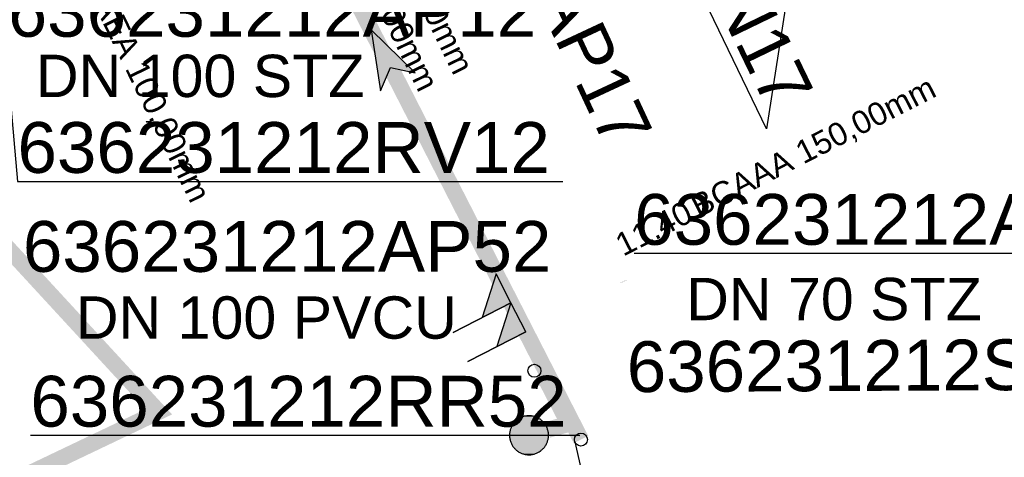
# Model space of a CAD drawing. Extents: x 356718 to 357658, y 5762241 to 5762615.
# Tile 77 of 157: x 357121.68 to 357136.83, y 5762376.84 to 5762383.57. Entities that reach past the tile are written whole.
import ezdxf
from ezdxf.enums import TextEntityAlignment as Align

# ---------------------------------------------------------------- set-up
doc = ezdxf.new("R2010")
doc.units = 0
doc.header["$MEASUREMENT"] = 0
doc.linetypes.add('AUSGEZOGEN', pattern=[0])
doc.linetypes.add('GESTRICHELT2', pattern=[4, 2, -2])
doc.layers.get('0').update_dxf_attribs({"linetype": 'AUSGEZOGEN'})
for name, color, linetype, true_color in [('111_00131_Symbol', 7, 'AUSGEZOGEN', 0x000000), ('114_00133_Schachtnummer', 7, 'AUSGEZOGEN', 0x000000), ('121_10397_Haltungen_Regenwasser', 5, 'GESTRICHELT2', 0x0000ff), ('123_00137_Fliessrichtungspfeil', 7, 'AUSGEZOGEN', 0x000000), ('124_10626_Standard__Laenge____1', 7, 'AUSGEZOGEN', 0x000000), ('141_10677_Stutzen__alle__aus_DW', 7, 'AUSGEZOGEN', 0x000000), ('141_10868_Stutzen__141_', 7, 'AUSGEZOGEN', 0x000000)]:
    doc.layers.add(name, color=color, linetype=linetype, true_color=true_color)
doc.styles.add('ARIAL', font='arial.ttf', dxfattribs={"height": 1.5})
doc.styles.get("Standard").update_dxf_attribs({"font": 'arial.ttf', "height": 1})

# ---------------------------------------------------------------- blocks, each defined once
blk = doc.blocks.new('F00')
at = {"color": 0}
blk.add_circle((0, 0), 0.1, dxfattribs=at)
blk = doc.blocks.new('RR')
at = {"color": 0, "linetype": 'AUSGEZOGEN'}
blk.add_lwpolyline([(0.3, 0), (0.3, 0.013), (0.299, 0.025), (0.298, 0.038), (0.296, 0.05), (0.293, 0.063), (0.29, 0.075), (0.287, 0.087), (0.283, 0.099), (0.279, 0.111), (0.274, 0.123), (0.268, 0.134), (0.262, 0.145), (0.256, 0.156), (0.249, 0.167), (0.242, 0.177), (0.234, 0.187), (0.226, 0.197), (0.218, 0.206), (0.209, 0.215), (0.199, 0.224), (0.19, 0.232), (0.18, 0.24), (0.17, 0.247), (0.159, 0.254), (0.148, 0.261), (0.137, 0.267), (0.126, 0.272), (0.114, 0.277), (0.102, 0.282), (0.09, 0.286), (0.078, 0.29), (0.066, 0.293), (0.053, 0.295), (0.041, 0.297), (0.028, 0.299), (0.016, 0.3), (0.003, 0.3), (-0.009, 0.3), (-0.022, 0.299), (-0.035, 0.298), (-0.047, 0.296), (-0.06, 0.294), (-0.072, 0.291), (-0.084, 0.288), (-0.096, 0.284), (-0.108, 0.28), (-0.12, 0.275), (-0.131, 0.27), (-0.143, 0.264), (-0.154, 0.258), (-0.164, 0.251), (-0.175, 0.244), (-0.185, 0.236), (-0.195, 0.228), (-0.204, 0.22), (-0.213, 0.211), (-0.222, 0.202), (-0.23, 0.192), (-0.238, 0.182), (-0.246, 0.172), (-0.253, 0.162), (-0.259, 0.151), (-0.265, 0.14), (-0.271, 0.129), (-0.276, 0.117), (-0.281, 0.105), (-0.285, 0.093), (-0.289, 0.081), (-0.292, 0.069), (-0.295, 0.057), (-0.297, 0.044), (-0.298, 0.032), (-0.299, 0.019), (-0.3, 0.006), (-0.3, -0.006), (-0.299, -0.019), (-0.298, -0.032), (-0.297, -0.044), (-0.295, -0.057), (-0.292, -0.069), (-0.289, -0.081), (-0.285, -0.093), (-0.281, -0.105), (-0.276, -0.117), (-0.271, -0.129), (-0.265, -0.14), (-0.259, -0.151), (-0.253, -0.162), (-0.246, -0.172), (-0.238, -0.182), (-0.23, -0.192), (-0.222, -0.202), (-0.213, -0.211), (-0.204, -0.22), (-0.195, -0.228), (-0.185, -0.236), (-0.175, -0.244), (-0.164, -0.251), (-0.154, -0.258), (-0.143, -0.264), (-0.131, -0.27), (-0.12, -0.275), (-0.108, -0.28), (-0.096, -0.284), (-0.084, -0.288), (-0.072, -0.291), (-0.06, -0.294), (-0.047, -0.296), (-0.035, -0.298), (-0.022, -0.299), (-0.009, -0.3), (0.003, -0.3), (0.016, -0.3), (0.028, -0.299), (0.041, -0.297), (0.053, -0.295), (0.066, -0.293), (0.078, -0.29), (0.09, -0.286), (0.102, -0.282), (0.114, -0.277), (0.126, -0.272), (0.137, -0.267), (0.148, -0.261), (0.159, -0.254), (0.17, -0.247), (0.18, -0.24), (0.19, -0.232), (0.199, -0.224), (0.209, -0.215), (0.218, -0.206), (0.226, -0.197), (0.234, -0.187), (0.242, -0.177), (0.249, -0.167), (0.256, -0.156), (0.262, -0.145), (0.268, -0.134), (0.274, -0.123), (0.279, -0.111), (0.283, -0.099), (0.287, -0.087), (0.29, -0.075), (0.293, -0.063), (0.296, -0.05), (0.298, -0.038), (0.299, -0.025), (0.3, -0.013), (0.3, 0), (0.3, 0)], close=True, dxfattribs=at)
blk.add_lwpolyline([(0.3, 0), (0.3, 0.013), (0.299, 0.025), (0.298, 0.038), (0.296, 0.05), (0.293, 0.063), (0.29, 0.075), (0.287, 0.087), (0.283, 0.099), (0.279, 0.111), (0.274, 0.123), (0.268, 0.134), (0.262, 0.145), (0.256, 0.156), (0.249, 0.167), (0.242, 0.177), (0.234, 0.187), (0.226, 0.197), (0.218, 0.206), (0.209, 0.215), (0.199, 0.224), (0.19, 0.232), (0.18, 0.24), (0.17, 0.247), (0.159, 0.254), (0.148, 0.261), (0.137, 0.267), (0.126, 0.272), (0.114, 0.277), (0.102, 0.282), (0.09, 0.286), (0.078, 0.29), (0.066, 0.293), (0.053, 0.295), (0.041, 0.297), (0.028, 0.299), (0.016, 0.3), (0.003, 0.3), (-0.009, 0.3), (-0.022, 0.299), (-0.035, 0.298), (-0.047, 0.296), (-0.06, 0.294), (-0.072, 0.291), (-0.084, 0.288), (-0.096, 0.284), (-0.108, 0.28), (-0.12, 0.275), (-0.131, 0.27), (-0.143, 0.264), (-0.154, 0.258), (-0.164, 0.251), (-0.175, 0.244), (-0.185, 0.236), (-0.195, 0.228), (-0.204, 0.22), (-0.213, 0.211), (-0.222, 0.202), (-0.23, 0.192), (-0.238, 0.182), (-0.246, 0.172), (-0.253, 0.162), (-0.259, 0.151), (-0.265, 0.14), (-0.271, 0.129), (-0.276, 0.117), (-0.281, 0.105), (-0.285, 0.093), (-0.289, 0.081), (-0.292, 0.069), (-0.295, 0.057), (-0.297, 0.044), (-0.298, 0.032), (-0.299, 0.019), (-0.3, 0.006), (-0.3, -0.006), (-0.299, -0.019), (-0.298, -0.032), (-0.297, -0.044), (-0.295, -0.057), (-0.292, -0.069), (-0.289, -0.081), (-0.285, -0.093), (-0.281, -0.105), (-0.276, -0.117), (-0.271, -0.129), (-0.265, -0.14), (-0.259, -0.151), (-0.253, -0.162), (-0.246, -0.172), (-0.238, -0.182), (-0.23, -0.192), (-0.222, -0.202), (-0.213, -0.211), (-0.204, -0.22), (-0.195, -0.228), (-0.185, -0.236), (-0.175, -0.244), (-0.164, -0.251), (-0.154, -0.258), (-0.143, -0.264), (-0.131, -0.27), (-0.12, -0.275), (-0.108, -0.28), (-0.096, -0.284), (-0.084, -0.288), (-0.072, -0.291), (-0.06, -0.294), (-0.047, -0.296), (-0.035, -0.298), (-0.022, -0.299), (-0.009, -0.3), (0.003, -0.3), (0.016, -0.3), (0.028, -0.299), (0.041, -0.297), (0.053, -0.295), (0.066, -0.293), (0.078, -0.29), (0.09, -0.286), (0.102, -0.282), (0.114, -0.277), (0.126, -0.272), (0.137, -0.267), (0.148, -0.261), (0.159, -0.254), (0.17, -0.247), (0.18, -0.24), (0.19, -0.232), (0.199, -0.224), (0.209, -0.215), (0.218, -0.206), (0.226, -0.197), (0.234, -0.187), (0.242, -0.177), (0.249, -0.167), (0.256, -0.156), (0.262, -0.145), (0.268, -0.134), (0.274, -0.123), (0.279, -0.111), (0.283, -0.099), (0.287, -0.087), (0.29, -0.075), (0.293, -0.063), (0.296, -0.05), (0.298, -0.038), (0.299, -0.025), (0.3, -0.013), (0.3, 0), (0.3, 0)], close=True, dxfattribs=at)
at = {"color": 0}
for points in [[(-0.259, 0.151), (0.259, 0.151), (-0.256, 0.156)], [(-0.259, 0.151), (0.259, 0.151), (-0.256, 0.156)], [(-0.256, 0.156), (0.256, 0.156), (-0.253, 0.162)], [(-0.256, 0.156), (0.256, 0.156), (-0.253, 0.162)], [(0.259, 0.151), (-0.256, 0.156), (0.256, 0.156)], [(0.259, 0.151), (-0.256, 0.156), (0.256, 0.156)], [(-0.253, 0.162), (0.253, 0.162), (-0.249, 0.167)], [(-0.253, 0.162), (0.253, 0.162), (-0.249, 0.167)], [(0.256, 0.156), (-0.253, 0.162), (0.253, 0.162)], [(0.256, 0.156), (-0.253, 0.162), (0.253, 0.162)], [(-0.249, 0.167), (0.249, 0.167), (-0.246, 0.172)], [(-0.249, 0.167), (0.249, 0.167), (-0.246, 0.172)], [(0.253, 0.162), (-0.249, 0.167), (0.249, 0.167)], [(0.253, 0.162), (-0.249, 0.167), (0.249, 0.167)], [(-0.246, 0.172), (0.246, 0.172), (-0.242, 0.177)], [(-0.246, 0.172), (0.246, 0.172), (-0.242, 0.177)], [(0.249, 0.167), (-0.246, 0.172), (0.246, 0.172)], [(0.249, 0.167), (-0.246, 0.172), (0.246, 0.172)], [(-0.242, 0.177), (0.242, 0.177), (-0.238, 0.182)], [(-0.242, 0.177), (0.242, 0.177), (-0.238, 0.182)], [(0.246, 0.172), (-0.242, 0.177), (0.242, 0.177)], [(0.246, 0.172), (-0.242, 0.177), (0.242, 0.177)], [(-0.238, 0.182), (0.238, 0.182), (-0.234, 0.187)], [(-0.238, 0.182), (0.238, 0.182), (-0.234, 0.187)], [(0.242, 0.177), (-0.238, 0.182), (0.238, 0.182)], [(0.242, 0.177), (-0.238, 0.182), (0.238, 0.182)], [(-0.234, 0.187), (0.234, 0.187), (-0.23, 0.192)], [(-0.234, 0.187), (0.234, 0.187), (-0.23, 0.192)], [(0.238, 0.182), (-0.234, 0.187), (0.234, 0.187)], [(0.238, 0.182), (-0.234, 0.187), (0.234, 0.187)], [(-0.23, 0.192), (0.23, 0.192), (-0.226, 0.197)], [(-0.23, 0.192), (0.23, 0.192), (-0.226, 0.197)], [(0.234, 0.187), (-0.23, 0.192), (0.23, 0.192)], [(0.234, 0.187), (-0.23, 0.192), (0.23, 0.192)], [(-0.226, 0.197), (0.226, 0.197), (-0.222, 0.202)], [(-0.226, 0.197), (0.226, 0.197), (-0.222, 0.202)], [(0.23, 0.192), (-0.226, 0.197), (0.226, 0.197)], [(0.23, 0.192), (-0.226, 0.197), (0.226, 0.197)], [(-0.222, 0.202), (0.222, 0.202), (-0.218, 0.206)], [(-0.222, 0.202), (0.222, 0.202), (-0.218, 0.206)], [(0.226, 0.197), (-0.222, 0.202), (0.222, 0.202)], [(0.226, 0.197), (-0.222, 0.202), (0.222, 0.202)], [(-0.218, 0.206), (0.218, 0.206), (-0.213, 0.211)], [(-0.218, 0.206), (0.218, 0.206), (-0.213, 0.211)], [(0.222, 0.202), (-0.218, 0.206), (0.218, 0.206)], [(0.222, 0.202), (-0.218, 0.206), (0.218, 0.206)], [(-0.213, 0.211), (0.213, 0.211), (-0.209, 0.215)], [(-0.213, 0.211), (0.213, 0.211), (-0.209, 0.215)], [(0.218, 0.206), (-0.213, 0.211), (0.213, 0.211)], [(0.218, 0.206), (-0.213, 0.211), (0.213, 0.211)], [(-0.209, 0.215), (0.209, 0.215), (-0.204, 0.22)], [(-0.209, 0.215), (0.209, 0.215), (-0.204, 0.22)], [(0.213, 0.211), (-0.209, 0.215), (0.209, 0.215)], [(0.213, 0.211), (-0.209, 0.215), (0.209, 0.215)], [(-0.204, 0.22), (0.204, 0.22), (-0.199, 0.224)], [(-0.204, 0.22), (0.204, 0.22), (-0.199, 0.224)], [(0.209, 0.215), (-0.204, 0.22), (0.204, 0.22)], [(0.209, 0.215), (-0.204, 0.22), (0.204, 0.22)], [(-0.199, 0.224), (0.199, 0.224), (-0.195, 0.228)], [(-0.199, 0.224), (0.199, 0.224), (-0.195, 0.228)], [(0.204, 0.22), (-0.199, 0.224), (0.199, 0.224)], [(0.204, 0.22), (-0.199, 0.224), (0.199, 0.224)], [(-0.195, 0.228), (0.195, 0.228), (-0.19, 0.232)], [(-0.195, 0.228), (0.195, 0.228), (-0.19, 0.232)], [(0.199, 0.224), (-0.195, 0.228), (0.195, 0.228)], [(0.199, 0.224), (-0.195, 0.228), (0.195, 0.228)], [(-0.19, 0.232), (0.19, 0.232), (-0.185, 0.236)], [(-0.19, 0.232), (0.19, 0.232), (-0.185, 0.236)], [(0.195, 0.228), (-0.19, 0.232), (0.19, 0.232)], [(0.195, 0.228), (-0.19, 0.232), (0.19, 0.232)], [(-0.185, 0.236), (0.185, 0.236), (-0.18, 0.24)], [(-0.185, 0.236), (0.185, 0.236), (-0.18, 0.24)], [(0.19, 0.232), (-0.185, 0.236), (0.185, 0.236)], [(0.19, 0.232), (-0.185, 0.236), (0.185, 0.236)], [(-0.18, 0.24), (0.18, 0.24), (-0.175, 0.244)], [(-0.18, 0.24), (0.18, 0.24), (-0.175, 0.244)], [(0.185, 0.236), (-0.18, 0.24), (0.18, 0.24)], [(0.185, 0.236), (-0.18, 0.24), (0.18, 0.24)], [(-0.175, 0.244), (0.175, 0.244), (-0.169, 0.247)], [(-0.175, 0.244), (0.175, 0.244), (-0.169, 0.247)], [(0.18, 0.24), (-0.175, 0.244), (0.175, 0.244)], [(0.18, 0.24), (-0.175, 0.244), (0.175, 0.244)], [(-0.169, 0.247), (0.17, 0.247), (-0.164, 0.251)], [(-0.169, 0.247), (0.17, 0.247), (-0.164, 0.251)], [(0.175, 0.244), (-0.169, 0.247), (0.17, 0.247)], [(0.175, 0.244), (-0.169, 0.247), (0.17, 0.247)], [(-0.164, 0.251), (0.164, 0.251), (-0.159, 0.254)], [(-0.164, 0.251), (0.164, 0.251), (-0.159, 0.254)], [(0.17, 0.247), (-0.164, 0.251), (0.164, 0.251)], [(0.17, 0.247), (-0.164, 0.251), (0.164, 0.251)], [(-0.159, 0.254), (0.159, 0.254), (-0.154, 0.258)], [(-0.159, 0.254), (0.159, 0.254), (-0.154, 0.258)], [(0.164, 0.251), (-0.159, 0.254), (0.159, 0.254)], [(0.164, 0.251), (-0.159, 0.254), (0.159, 0.254)], [(-0.154, 0.258), (0.154, 0.258), (-0.148, 0.261)], [(-0.154, 0.258), (0.154, 0.258), (-0.148, 0.261)], [(0.159, 0.254), (-0.154, 0.258), (0.154, 0.258)], [(0.159, 0.254), (-0.154, 0.258), (0.154, 0.258)], [(-0.148, 0.261), (0.148, 0.261), (-0.143, 0.264)], [(-0.148, 0.261), (0.148, 0.261), (-0.143, 0.264)], [(0.154, 0.258), (-0.148, 0.261), (0.148, 0.261)], [(0.154, 0.258), (-0.148, 0.261), (0.148, 0.261)], [(-0.143, 0.264), (0.142, 0.264), (-0.137, 0.267)], [(-0.143, 0.264), (0.142, 0.264), (-0.137, 0.267)], [(0.148, 0.261), (-0.143, 0.264), (0.142, 0.264)], [(0.148, 0.261), (-0.143, 0.264), (0.142, 0.264)], [(-0.137, 0.267), (0.137, 0.267), (-0.131, 0.27)], [(-0.137, 0.267), (0.137, 0.267), (-0.131, 0.27)], [(0.142, 0.264), (-0.137, 0.267), (0.137, 0.267)], [(0.142, 0.264), (-0.137, 0.267), (0.137, 0.267)], [(-0.131, 0.27), (0.131, 0.27), (-0.126, 0.272)], [(-0.131, 0.27), (0.131, 0.27), (-0.126, 0.272)], [(0.137, 0.267), (-0.131, 0.27), (0.131, 0.27)], [(0.137, 0.267), (-0.131, 0.27), (0.131, 0.27)], [(-0.126, 0.272), (0.126, 0.272), (-0.12, 0.275)], [(-0.126, 0.272), (0.126, 0.272), (-0.12, 0.275)], [(0.131, 0.27), (-0.126, 0.272), (0.126, 0.272)], [(0.131, 0.27), (-0.126, 0.272), (0.126, 0.272)], [(-0.12, 0.275), (0.12, 0.275), (-0.114, 0.277)], [(-0.12, 0.275), (0.12, 0.275), (-0.114, 0.277)], [(0.126, 0.272), (-0.12, 0.275), (0.12, 0.275)], [(0.126, 0.272), (-0.12, 0.275), (0.12, 0.275)], [(-0.114, 0.277), (0.114, 0.277), (-0.108, 0.28)], [(-0.114, 0.277), (0.114, 0.277), (-0.108, 0.28)], [(0.12, 0.275), (-0.114, 0.277), (0.114, 0.277)], [(0.12, 0.275), (-0.114, 0.277), (0.114, 0.277)], [(-0.108, 0.28), (0.108, 0.28), (-0.102, 0.282)], [(-0.108, 0.28), (0.108, 0.28), (-0.102, 0.282)], [(0.114, 0.277), (-0.108, 0.28), (0.108, 0.28)], [(0.114, 0.277), (-0.108, 0.28), (0.108, 0.28)], [(-0.102, 0.282), (0.102, 0.282), (-0.096, 0.284)], [(-0.102, 0.282), (0.102, 0.282), (-0.096, 0.284)], [(0.108, 0.28), (-0.102, 0.282), (0.102, 0.282)], [(0.108, 0.28), (-0.102, 0.282), (0.102, 0.282)], [(-0.096, 0.284), (0.096, 0.284), (-0.09, 0.286)], [(-0.096, 0.284), (0.096, 0.284), (-0.09, 0.286)], [(0.102, 0.282), (-0.096, 0.284), (0.096, 0.284)], [(0.102, 0.282), (-0.096, 0.284), (0.096, 0.284)], [(-0.09, 0.286), (0.09, 0.286), (-0.084, 0.288)], [(-0.09, 0.286), (0.09, 0.286), (-0.084, 0.288)], [(0.096, 0.284), (-0.09, 0.286), (0.09, 0.286)], [(0.096, 0.284), (-0.09, 0.286), (0.09, 0.286)], [(-0.084, 0.288), (0.084, 0.288), (-0.078, 0.29)], [(-0.084, 0.288), (0.084, 0.288), (-0.078, 0.29)], [(0.09, 0.286), (-0.084, 0.288), (0.084, 0.288)], [(0.09, 0.286), (-0.084, 0.288), (0.084, 0.288)], [(-0.078, 0.29), (0.078, 0.29), (-0.072, 0.291)], [(-0.078, 0.29), (0.078, 0.29), (-0.072, 0.291)], [(0.084, 0.288), (-0.078, 0.29), (0.078, 0.29)], [(0.084, 0.288), (-0.078, 0.29), (0.078, 0.29)], [(-0.072, 0.291), (0.072, 0.291), (-0.066, 0.293)], [(-0.072, 0.291), (0.072, 0.291), (-0.066, 0.293)], [(0.078, 0.29), (-0.072, 0.291), (0.072, 0.291)], [(0.078, 0.29), (-0.072, 0.291), (0.072, 0.291)], [(-0.066, 0.293), (0.066, 0.293), (-0.06, 0.294)], [(-0.066, 0.293), (0.066, 0.293), (-0.06, 0.294)], [(0.072, 0.291), (-0.066, 0.293), (0.066, 0.293)], [(0.072, 0.291), (-0.066, 0.293), (0.066, 0.293)], [(-0.06, 0.294), (0.059, 0.294), (-0.053, 0.295)], [(-0.06, 0.294), (0.059, 0.294), (-0.053, 0.295)], [(0.066, 0.293), (-0.06, 0.294), (0.059, 0.294)], [(0.066, 0.293), (-0.06, 0.294), (0.059, 0.294)], [(-0.053, 0.295), (0.053, 0.295), (-0.047, 0.296)], [(-0.053, 0.295), (0.053, 0.295), (-0.047, 0.296)], [(0.059, 0.294), (-0.053, 0.295), (0.053, 0.295)], [(0.059, 0.294), (-0.053, 0.295), (0.053, 0.295)], [(-0.047, 0.296), (0.047, 0.296), (-0.04, 0.297)], [(-0.047, 0.296), (0.047, 0.296), (-0.04, 0.297)], [(0.053, 0.295), (-0.047, 0.296), (0.047, 0.296)], [(0.053, 0.295), (-0.047, 0.296), (0.047, 0.296)], [(-0.04, 0.297), (0.041, 0.297), (-0.035, 0.298)], [(-0.04, 0.297), (0.041, 0.297), (-0.035, 0.298)], [(0.047, 0.296), (-0.04, 0.297), (0.041, 0.297)], [(0.047, 0.296), (-0.04, 0.297), (0.041, 0.297)], [(-0.035, 0.298), (0.034, 0.298), (-0.028, 0.299)], [(-0.035, 0.298), (0.034, 0.298), (-0.028, 0.299)], [(0.041, 0.297), (-0.035, 0.298), (0.034, 0.298)], [(0.041, 0.297), (-0.035, 0.298), (0.034, 0.298)], [(0.034, 0.298), (-0.028, 0.299), (0.028, 0.299)], [(-0.028, 0.299), (0.028, 0.299), (-0.022, 0.299)], [(0.034, 0.298), (-0.028, 0.299), (0.028, 0.299)], [(-0.028, 0.299), (0.028, 0.299), (-0.022, 0.299)], [(-0.022, 0.299), (0.021, 0.299), (-0.015, 0.3)], [(-0.022, 0.299), (0.021, 0.299), (-0.015, 0.3)], [(0.028, 0.299), (-0.022, 0.299), (0.021, 0.299)], [(0.028, 0.299), (-0.022, 0.299), (0.021, 0.299)], [(0.021, 0.299), (-0.015, 0.3), (0.016, 0.3)], [(-0.015, 0.3), (0.016, 0.3), (-0.009, 0.3)], [(0.021, 0.299), (-0.015, 0.3), (0.016, 0.3)], [(-0.015, 0.3), (0.016, 0.3), (-0.009, 0.3)], [(0.016, 0.3), (-0.009, 0.3), (0.007, 0.3)], [(-0.009, 0.3), (0.007, 0.3), (0.003, 0.3)], [(0.016, 0.3), (-0.009, 0.3), (0.007, 0.3)], [(-0.009, 0.3), (0.007, 0.3), (0.003, 0.3)], [(-0.3, 0.013), (0.3, 0.013), (-0.299, 0.019)], [(-0.3, 0.013), (0.3, 0.013), (-0.299, 0.019)], [(-0.3, 0.006), (0.3, 0.006), (-0.3, 0.013)], [(0.3, 0.006), (-0.3, 0.013), (0.3, 0.013)], [(-0.3, 0.006), (0.3, 0.006), (-0.3, 0.013)], [(0.3, 0.006), (-0.3, 0.013), (0.3, 0.013)], [(-0.3, 0), (0.3, 0), (-0.3, 0.006)], [(0.3, 0), (-0.3, 0.006), (0.3, 0.006)], [(-0.3, 0), (0.3, 0), (-0.3, 0.006)], [(0.3, 0), (-0.3, 0.006), (0.3, 0.006)], [(0.3, -0.006), (-0.3, -0.006), (0.3, 0)], [(-0.3, -0.006), (0.3, 0), (-0.3, 0)], [(0.3, -0.006), (-0.3, -0.006), (0.3, 0)], [(-0.3, -0.006), (0.3, 0), (-0.3, 0)], [(-0.299, 0.025), (0.299, 0.025), (-0.298, 0.032)], [(-0.299, 0.025), (0.299, 0.025), (-0.298, 0.032)], [(-0.299, 0.019), (0.299, 0.019), (-0.299, 0.025)], [(0.299, 0.019), (-0.299, 0.025), (0.299, 0.025)], [(-0.299, 0.019), (0.299, 0.019), (-0.299, 0.025)], [(0.299, 0.019), (-0.299, 0.025), (0.299, 0.025)], [(0.3, 0.013), (-0.299, 0.019), (0.299, 0.019)], [(0.3, 0.013), (-0.299, 0.019), (0.299, 0.019)], [(-0.298, 0.038), (0.298, 0.038), (-0.297, 0.044)], [(-0.298, 0.038), (0.298, 0.038), (-0.297, 0.044)], [(-0.298, 0.032), (0.298, 0.032), (-0.298, 0.038)], [(0.298, 0.032), (-0.298, 0.038), (0.298, 0.038)], [(-0.298, 0.032), (0.298, 0.032), (-0.298, 0.038)], [(0.298, 0.032), (-0.298, 0.038), (0.298, 0.038)], [(0.299, 0.025), (-0.298, 0.032), (0.298, 0.032)], [(0.299, 0.025), (-0.298, 0.032), (0.298, 0.032)], [(-0.297, 0.044), (0.297, 0.044), (-0.296, 0.05)], [(-0.297, 0.044), (0.297, 0.044), (-0.296, 0.05)], [(0.298, 0.038), (-0.297, 0.044), (0.297, 0.044)], [(0.298, 0.038), (-0.297, 0.044), (0.297, 0.044)], [(-0.296, 0.05), (0.296, 0.05), (-0.295, 0.057)], [(-0.296, 0.05), (0.296, 0.05), (-0.295, 0.057)], [(0.297, 0.044), (-0.296, 0.05), (0.296, 0.05)], [(0.297, 0.044), (-0.296, 0.05), (0.296, 0.05)], [(-0.295, 0.057), (0.295, 0.057), (-0.293, 0.063)], [(-0.295, 0.057), (0.295, 0.057), (-0.293, 0.063)], [(0.296, 0.05), (-0.295, 0.057), (0.295, 0.057)], [(0.296, 0.05), (-0.295, 0.057), (0.295, 0.057)], [(-0.293, 0.063), (0.293, 0.063), (-0.292, 0.069)], [(-0.293, 0.063), (0.293, 0.063), (-0.292, 0.069)], [(0.295, 0.057), (-0.293, 0.063), (0.293, 0.063)], [(0.295, 0.057), (-0.293, 0.063), (0.293, 0.063)], [(-0.292, 0.069), (0.292, 0.069), (-0.29, 0.075)], [(-0.292, 0.069), (0.292, 0.069), (-0.29, 0.075)], [(0.293, 0.063), (-0.292, 0.069), (0.292, 0.069)], [(0.293, 0.063), (-0.292, 0.069), (0.292, 0.069)], [(-0.29, 0.075), (0.29, 0.075), (-0.289, 0.081)], [(-0.29, 0.075), (0.29, 0.075), (-0.289, 0.081)], [(0.292, 0.069), (-0.29, 0.075), (0.29, 0.075)], [(0.292, 0.069), (-0.29, 0.075), (0.29, 0.075)], [(-0.289, 0.081), (0.289, 0.081), (-0.287, 0.087)], [(-0.289, 0.081), (0.289, 0.081), (-0.287, 0.087)], [(0.29, 0.075), (-0.289, 0.081), (0.289, 0.081)], [(0.29, 0.075), (-0.289, 0.081), (0.289, 0.081)], [(-0.287, 0.087), (0.287, 0.087), (-0.285, 0.093)], [(-0.287, 0.087), (0.287, 0.087), (-0.285, 0.093)], [(0.289, 0.081), (-0.287, 0.087), (0.287, 0.087)], [(0.289, 0.081), (-0.287, 0.087), (0.287, 0.087)], [(-0.285, 0.093), (0.285, 0.093), (-0.283, 0.099)], [(-0.285, 0.093), (0.285, 0.093), (-0.283, 0.099)], [(0.287, 0.087), (-0.285, 0.093), (0.285, 0.093)], [(0.287, 0.087), (-0.285, 0.093), (0.285, 0.093)], [(-0.283, 0.099), (0.283, 0.099), (-0.281, 0.105)], [(-0.283, 0.099), (0.283, 0.099), (-0.281, 0.105)], [(0.285, 0.093), (-0.283, 0.099), (0.283, 0.099)], [(0.285, 0.093), (-0.283, 0.099), (0.283, 0.099)], [(-0.281, 0.105), (0.281, 0.105), (-0.279, 0.111)], [(-0.281, 0.105), (0.281, 0.105), (-0.279, 0.111)], [(0.283, 0.099), (-0.281, 0.105), (0.281, 0.105)], [(0.283, 0.099), (-0.281, 0.105), (0.281, 0.105)], [(-0.279, 0.111), (0.279, 0.111), (-0.276, 0.117)], [(-0.279, 0.111), (0.279, 0.111), (-0.276, 0.117)], [(0.281, 0.105), (-0.279, 0.111), (0.279, 0.111)], [(0.281, 0.105), (-0.279, 0.111), (0.279, 0.111)], [(-0.276, 0.117), (0.276, 0.117), (-0.274, 0.123)], [(-0.276, 0.117), (0.276, 0.117), (-0.274, 0.123)], [(0.279, 0.111), (-0.276, 0.117), (0.276, 0.117)], [(0.279, 0.111), (-0.276, 0.117), (0.276, 0.117)], [(-0.274, 0.123), (0.274, 0.123), (-0.271, 0.129)], [(-0.274, 0.123), (0.274, 0.123), (-0.271, 0.129)], [(0.276, 0.117), (-0.274, 0.123), (0.274, 0.123)], [(0.276, 0.117), (-0.274, 0.123), (0.274, 0.123)], [(-0.271, 0.129), (0.271, 0.129), (-0.268, 0.134)], [(-0.271, 0.129), (0.271, 0.129), (-0.268, 0.134)], [(0.274, 0.123), (-0.271, 0.129), (0.271, 0.129)], [(0.274, 0.123), (-0.271, 0.129), (0.271, 0.129)], [(-0.268, 0.134), (0.268, 0.134), (-0.265, 0.14)], [(-0.268, 0.134), (0.268, 0.134), (-0.265, 0.14)], [(0.271, 0.129), (-0.268, 0.134), (0.268, 0.134)], [(0.271, 0.129), (-0.268, 0.134), (0.268, 0.134)], [(-0.265, 0.14), (0.265, 0.14), (-0.262, 0.145)], [(-0.265, 0.14), (0.265, 0.14), (-0.262, 0.145)], [(0.268, 0.134), (-0.265, 0.14), (0.265, 0.14)], [(0.268, 0.134), (-0.265, 0.14), (0.265, 0.14)], [(-0.262, 0.145), (0.262, 0.145), (-0.259, 0.151)], [(-0.262, 0.145), (0.262, 0.145), (-0.259, 0.151)], [(0.265, 0.14), (-0.262, 0.145), (0.262, 0.145)], [(0.265, 0.14), (-0.262, 0.145), (0.262, 0.145)], [(0.262, 0.145), (-0.259, 0.151), (0.259, 0.151)], [(0.262, 0.145), (-0.259, 0.151), (0.259, 0.151)], [(0.3, 0), (0.3, 0), (0.3, 0)], [(0.3, 0), (0.3, 0), (0.3, 0)], [(0.3, 0), (0.3, 0), (0.3, 0)], [(0.3, 0), (0.3, 0), (0.3, 0)], [(0.3, -0.013), (-0.3, -0.013), (0.3, -0.006)], [(-0.3, -0.013), (0.3, -0.006), (-0.3, -0.006)], [(0.3, -0.013), (-0.3, -0.013), (0.3, -0.006)], [(-0.3, -0.013), (0.3, -0.006), (-0.3, -0.006)], [(-0.299, -0.019), (0.3, -0.013), (-0.3, -0.013)], [(-0.299, -0.019), (0.3, -0.013), (-0.3, -0.013)], [(0.299, -0.019), (-0.299, -0.019), (0.3, -0.013)], [(0.299, -0.019), (-0.299, -0.019), (0.3, -0.013)], [(0.299, -0.025), (-0.299, -0.025), (0.299, -0.019)], [(-0.299, -0.025), (0.299, -0.019), (-0.299, -0.019)], [(0.299, -0.025), (-0.299, -0.025), (0.299, -0.019)], [(-0.299, -0.025), (0.299, -0.019), (-0.299, -0.019)], [(-0.298, -0.032), (0.299, -0.025), (-0.299, -0.025)], [(-0.298, -0.032), (0.299, -0.025), (-0.299, -0.025)], [(0.298, -0.032), (-0.298, -0.032), (0.299, -0.025)], [(0.298, -0.032), (-0.298, -0.032), (0.299, -0.025)], [(0.298, -0.038), (-0.298, -0.038), (0.298, -0.032)], [(-0.298, -0.038), (0.298, -0.032), (-0.298, -0.032)], [(0.298, -0.038), (-0.298, -0.038), (0.298, -0.032)], [(-0.298, -0.038), (0.298, -0.032), (-0.298, -0.032)], [(-0.297, -0.044), (0.298, -0.038), (-0.298, -0.038)], [(-0.297, -0.044), (0.298, -0.038), (-0.298, -0.038)], [(0.297, -0.044), (-0.297, -0.044), (0.298, -0.038)], [(0.297, -0.044), (-0.297, -0.044), (0.298, -0.038)], [(-0.296, -0.05), (0.297, -0.044), (-0.297, -0.044)], [(-0.296, -0.05), (0.297, -0.044), (-0.297, -0.044)], [(0.296, -0.05), (-0.296, -0.05), (0.297, -0.044)], [(0.296, -0.05), (-0.296, -0.05), (0.297, -0.044)], [(-0.295, -0.057), (0.296, -0.05), (-0.296, -0.05)], [(-0.295, -0.057), (0.296, -0.05), (-0.296, -0.05)], [(0.295, -0.057), (-0.295, -0.057), (0.296, -0.05)], [(0.295, -0.057), (-0.295, -0.057), (0.296, -0.05)], [(-0.293, -0.063), (0.295, -0.057), (-0.295, -0.057)], [(-0.293, -0.063), (0.295, -0.057), (-0.295, -0.057)], [(0.293, -0.063), (-0.293, -0.063), (0.295, -0.057)], [(0.293, -0.063), (-0.293, -0.063), (0.295, -0.057)], [(-0.292, -0.069), (0.293, -0.063), (-0.293, -0.063)], [(-0.292, -0.069), (0.293, -0.063), (-0.293, -0.063)], [(0.292, -0.069), (-0.292, -0.069), (0.293, -0.063)], [(0.292, -0.069), (-0.292, -0.069), (0.293, -0.063)], [(-0.29, -0.075), (0.292, -0.069), (-0.292, -0.069)], [(-0.29, -0.075), (0.292, -0.069), (-0.292, -0.069)], [(0.29, -0.075), (-0.29, -0.075), (0.292, -0.069)], [(0.29, -0.075), (-0.29, -0.075), (0.292, -0.069)], [(-0.289, -0.081), (0.29, -0.075), (-0.29, -0.075)], [(-0.289, -0.081), (0.29, -0.075), (-0.29, -0.075)], [(0.289, -0.081), (-0.289, -0.081), (0.29, -0.075)], [(0.289, -0.081), (-0.289, -0.081), (0.29, -0.075)], [(-0.287, -0.087), (0.289, -0.081), (-0.289, -0.081)], [(-0.287, -0.087), (0.289, -0.081), (-0.289, -0.081)], [(0.287, -0.087), (-0.287, -0.087), (0.289, -0.081)], [(0.287, -0.087), (-0.287, -0.087), (0.289, -0.081)], [(-0.285, -0.093), (0.287, -0.087), (-0.287, -0.087)], [(-0.285, -0.093), (0.287, -0.087), (-0.287, -0.087)], [(0.285, -0.093), (-0.285, -0.093), (0.287, -0.087)], [(0.285, -0.093), (-0.285, -0.093), (0.287, -0.087)], [(-0.283, -0.099), (0.285, -0.093), (-0.285, -0.093)], [(-0.283, -0.099), (0.285, -0.093), (-0.285, -0.093)], [(0.283, -0.099), (-0.283, -0.099), (0.285, -0.093)], [(0.283, -0.099), (-0.283, -0.099), (0.285, -0.093)], [(-0.281, -0.105), (0.283, -0.099), (-0.283, -0.099)], [(-0.281, -0.105), (0.283, -0.099), (-0.283, -0.099)], [(0.281, -0.105), (-0.281, -0.105), (0.283, -0.099)], [(0.281, -0.105), (-0.281, -0.105), (0.283, -0.099)], [(-0.279, -0.111), (0.281, -0.105), (-0.281, -0.105)], [(-0.279, -0.111), (0.281, -0.105), (-0.281, -0.105)], [(0.279, -0.111), (-0.279, -0.111), (0.281, -0.105)], [(0.279, -0.111), (-0.279, -0.111), (0.281, -0.105)], [(-0.276, -0.117), (0.279, -0.111), (-0.279, -0.111)], [(-0.276, -0.117), (0.279, -0.111), (-0.279, -0.111)], [(0.276, -0.117), (-0.276, -0.117), (0.279, -0.111)], [(0.276, -0.117), (-0.276, -0.117), (0.279, -0.111)], [(-0.274, -0.123), (0.276, -0.117), (-0.276, -0.117)], [(-0.274, -0.123), (0.276, -0.117), (-0.276, -0.117)], [(0.274, -0.123), (-0.274, -0.123), (0.276, -0.117)], [(0.274, -0.123), (-0.274, -0.123), (0.276, -0.117)], [(-0.271, -0.129), (0.274, -0.123), (-0.274, -0.123)], [(-0.271, -0.129), (0.274, -0.123), (-0.274, -0.123)], [(0.271, -0.129), (-0.271, -0.129), (0.274, -0.123)], [(0.271, -0.129), (-0.271, -0.129), (0.274, -0.123)], [(-0.268, -0.134), (0.271, -0.129), (-0.271, -0.129)], [(-0.268, -0.134), (0.271, -0.129), (-0.271, -0.129)], [(0.268, -0.134), (-0.268, -0.134), (0.271, -0.129)], [(0.268, -0.134), (-0.268, -0.134), (0.271, -0.129)], [(-0.265, -0.14), (0.268, -0.134), (-0.268, -0.134)], [(-0.265, -0.14), (0.268, -0.134), (-0.268, -0.134)], [(0.265, -0.14), (-0.265, -0.14), (0.268, -0.134)], [(0.265, -0.14), (-0.265, -0.14), (0.268, -0.134)], [(-0.262, -0.145), (0.265, -0.14), (-0.265, -0.14)], [(-0.262, -0.145), (0.265, -0.14), (-0.265, -0.14)], [(0.262, -0.145), (-0.262, -0.145), (0.265, -0.14)], [(0.262, -0.145), (-0.262, -0.145), (0.265, -0.14)], [(-0.259, -0.151), (0.262, -0.145), (-0.262, -0.145)], [(-0.259, -0.151), (0.262, -0.145), (-0.262, -0.145)], [(0.259, -0.151), (-0.259, -0.151), (0.262, -0.145)], [(0.259, -0.151), (-0.259, -0.151), (0.262, -0.145)], [(-0.256, -0.156), (0.259, -0.151), (-0.259, -0.151)], [(-0.256, -0.156), (0.259, -0.151), (-0.259, -0.151)], [(0.256, -0.156), (-0.256, -0.156), (0.259, -0.151)], [(0.256, -0.156), (-0.256, -0.156), (0.259, -0.151)], [(-0.253, -0.162), (0.256, -0.156), (-0.256, -0.156)], [(-0.253, -0.162), (0.256, -0.156), (-0.256, -0.156)], [(0.253, -0.162), (-0.253, -0.162), (0.256, -0.156)], [(0.253, -0.162), (-0.253, -0.162), (0.256, -0.156)], [(-0.249, -0.167), (0.253, -0.162), (-0.253, -0.162)], [(-0.249, -0.167), (0.253, -0.162), (-0.253, -0.162)], [(0.249, -0.167), (-0.249, -0.167), (0.253, -0.162)], [(0.249, -0.167), (-0.249, -0.167), (0.253, -0.162)], [(-0.246, -0.172), (0.249, -0.167), (-0.249, -0.167)], [(-0.246, -0.172), (0.249, -0.167), (-0.249, -0.167)], [(0.246, -0.172), (-0.246, -0.172), (0.249, -0.167)], [(0.246, -0.172), (-0.246, -0.172), (0.249, -0.167)], [(-0.242, -0.177), (0.246, -0.172), (-0.246, -0.172)], [(-0.242, -0.177), (0.246, -0.172), (-0.246, -0.172)], [(0.242, -0.177), (-0.242, -0.177), (0.246, -0.172)], [(0.242, -0.177), (-0.242, -0.177), (0.246, -0.172)], [(-0.238, -0.182), (0.242, -0.177), (-0.242, -0.177)], [(-0.238, -0.182), (0.242, -0.177), (-0.242, -0.177)], [(0.238, -0.182), (-0.238, -0.182), (0.242, -0.177)], [(0.238, -0.182), (-0.238, -0.182), (0.242, -0.177)], [(-0.234, -0.187), (0.238, -0.182), (-0.238, -0.182)], [(-0.234, -0.187), (0.238, -0.182), (-0.238, -0.182)], [(0.234, -0.187), (-0.234, -0.187), (0.238, -0.182)], [(0.234, -0.187), (-0.234, -0.187), (0.238, -0.182)], [(-0.23, -0.192), (0.234, -0.187), (-0.234, -0.187)], [(-0.23, -0.192), (0.234, -0.187), (-0.234, -0.187)], [(0.23, -0.192), (-0.23, -0.192), (0.234, -0.187)], [(0.23, -0.192), (-0.23, -0.192), (0.234, -0.187)], [(-0.226, -0.197), (0.23, -0.192), (-0.23, -0.192)], [(-0.226, -0.197), (0.23, -0.192), (-0.23, -0.192)], [(0.226, -0.197), (-0.226, -0.197), (0.23, -0.192)], [(0.226, -0.197), (-0.226, -0.197), (0.23, -0.192)], [(-0.222, -0.202), (0.226, -0.197), (-0.226, -0.197)], [(-0.222, -0.202), (0.226, -0.197), (-0.226, -0.197)], [(0.222, -0.202), (-0.222, -0.202), (0.226, -0.197)], [(0.222, -0.202), (-0.222, -0.202), (0.226, -0.197)], [(-0.218, -0.206), (0.222, -0.202), (-0.222, -0.202)], [(-0.218, -0.206), (0.222, -0.202), (-0.222, -0.202)], [(0.218, -0.206), (-0.218, -0.206), (0.222, -0.202)], [(0.218, -0.206), (-0.218, -0.206), (0.222, -0.202)], [(-0.213, -0.211), (0.218, -0.206), (-0.218, -0.206)], [(-0.213, -0.211), (0.218, -0.206), (-0.218, -0.206)], [(0.213, -0.211), (-0.213, -0.211), (0.218, -0.206)], [(0.213, -0.211), (-0.213, -0.211), (0.218, -0.206)], [(-0.209, -0.215), (0.213, -0.211), (-0.213, -0.211)], [(-0.209, -0.215), (0.213, -0.211), (-0.213, -0.211)], [(0.209, -0.215), (-0.209, -0.215), (0.213, -0.211)], [(0.209, -0.215), (-0.209, -0.215), (0.213, -0.211)], [(-0.204, -0.22), (0.209, -0.215), (-0.209, -0.215)], [(-0.204, -0.22), (0.209, -0.215), (-0.209, -0.215)], [(0.204, -0.22), (-0.204, -0.22), (0.209, -0.215)], [(0.204, -0.22), (-0.204, -0.22), (0.209, -0.215)], [(-0.199, -0.224), (0.204, -0.22), (-0.204, -0.22)], [(-0.199, -0.224), (0.204, -0.22), (-0.204, -0.22)], [(0.199, -0.224), (-0.199, -0.224), (0.204, -0.22)], [(0.199, -0.224), (-0.199, -0.224), (0.204, -0.22)], [(-0.195, -0.228), (0.199, -0.224), (-0.199, -0.224)], [(-0.195, -0.228), (0.199, -0.224), (-0.199, -0.224)], [(0.195, -0.228), (-0.195, -0.228), (0.199, -0.224)], [(0.195, -0.228), (-0.195, -0.228), (0.199, -0.224)], [(-0.19, -0.232), (0.195, -0.228), (-0.195, -0.228)], [(-0.19, -0.232), (0.195, -0.228), (-0.195, -0.228)], [(0.19, -0.232), (-0.19, -0.232), (0.195, -0.228)], [(0.19, -0.232), (-0.19, -0.232), (0.195, -0.228)], [(-0.185, -0.236), (0.19, -0.232), (-0.19, -0.232)], [(-0.185, -0.236), (0.19, -0.232), (-0.19, -0.232)], [(0.185, -0.236), (-0.185, -0.236), (0.19, -0.232)], [(0.185, -0.236), (-0.185, -0.236), (0.19, -0.232)], [(-0.18, -0.24), (0.185, -0.236), (-0.185, -0.236)], [(-0.18, -0.24), (0.185, -0.236), (-0.185, -0.236)], [(0.18, -0.24), (-0.18, -0.24), (0.185, -0.236)], [(0.18, -0.24), (-0.18, -0.24), (0.185, -0.236)], [(-0.175, -0.244), (0.18, -0.24), (-0.18, -0.24)], [(-0.175, -0.244), (0.18, -0.24), (-0.18, -0.24)], [(0.175, -0.244), (-0.175, -0.244), (0.18, -0.24)], [(0.175, -0.244), (-0.175, -0.244), (0.18, -0.24)], [(-0.169, -0.247), (0.175, -0.244), (-0.175, -0.244)], [(-0.169, -0.247), (0.175, -0.244), (-0.175, -0.244)], [(0.17, -0.247), (-0.169, -0.247), (0.175, -0.244)], [(0.17, -0.247), (-0.169, -0.247), (0.175, -0.244)], [(-0.164, -0.251), (0.17, -0.247), (-0.169, -0.247)], [(-0.164, -0.251), (0.17, -0.247), (-0.169, -0.247)], [(0.164, -0.251), (-0.164, -0.251), (0.17, -0.247)], [(0.164, -0.251), (-0.164, -0.251), (0.17, -0.247)], [(-0.159, -0.254), (0.164, -0.251), (-0.164, -0.251)], [(-0.159, -0.254), (0.164, -0.251), (-0.164, -0.251)], [(0.159, -0.254), (-0.159, -0.254), (0.164, -0.251)], [(0.159, -0.254), (-0.159, -0.254), (0.164, -0.251)], [(-0.154, -0.258), (0.159, -0.254), (-0.159, -0.254)], [(-0.154, -0.258), (0.159, -0.254), (-0.159, -0.254)], [(0.154, -0.258), (-0.154, -0.258), (0.159, -0.254)], [(0.154, -0.258), (-0.154, -0.258), (0.159, -0.254)], [(-0.148, -0.261), (0.154, -0.258), (-0.154, -0.258)], [(-0.148, -0.261), (0.154, -0.258), (-0.154, -0.258)], [(0.148, -0.261), (-0.148, -0.261), (0.154, -0.258)], [(0.148, -0.261), (-0.148, -0.261), (0.154, -0.258)], [(-0.143, -0.264), (0.148, -0.261), (-0.148, -0.261)], [(-0.143, -0.264), (0.148, -0.261), (-0.148, -0.261)], [(0.142, -0.264), (-0.143, -0.264), (0.148, -0.261)], [(0.142, -0.264), (-0.143, -0.264), (0.148, -0.261)], [(-0.137, -0.267), (0.142, -0.264), (-0.143, -0.264)], [(-0.137, -0.267), (0.142, -0.264), (-0.143, -0.264)], [(0.137, -0.267), (-0.137, -0.267), (0.142, -0.264)], [(0.137, -0.267), (-0.137, -0.267), (0.142, -0.264)], [(-0.131, -0.27), (0.137, -0.267), (-0.137, -0.267)], [(-0.131, -0.27), (0.137, -0.267), (-0.137, -0.267)], [(0.131, -0.27), (-0.131, -0.27), (0.137, -0.267)], [(0.131, -0.27), (-0.131, -0.27), (0.137, -0.267)], [(-0.126, -0.272), (0.131, -0.27), (-0.131, -0.27)], [(-0.126, -0.272), (0.131, -0.27), (-0.131, -0.27)], [(0.126, -0.272), (-0.126, -0.272), (0.131, -0.27)], [(0.126, -0.272), (-0.126, -0.272), (0.131, -0.27)], [(-0.12, -0.275), (0.126, -0.272), (-0.126, -0.272)], [(-0.12, -0.275), (0.126, -0.272), (-0.126, -0.272)], [(0.12, -0.275), (-0.12, -0.275), (0.126, -0.272)], [(0.12, -0.275), (-0.12, -0.275), (0.126, -0.272)], [(-0.114, -0.277), (0.12, -0.275), (-0.12, -0.275)], [(-0.114, -0.277), (0.12, -0.275), (-0.12, -0.275)], [(0.114, -0.277), (-0.114, -0.277), (0.12, -0.275)], [(0.114, -0.277), (-0.114, -0.277), (0.12, -0.275)], [(-0.108, -0.28), (0.114, -0.277), (-0.114, -0.277)], [(-0.108, -0.28), (0.114, -0.277), (-0.114, -0.277)], [(0.108, -0.28), (-0.108, -0.28), (0.114, -0.277)], [(0.108, -0.28), (-0.108, -0.28), (0.114, -0.277)], [(-0.102, -0.282), (0.108, -0.28), (-0.108, -0.28)], [(-0.102, -0.282), (0.108, -0.28), (-0.108, -0.28)], [(0.102, -0.282), (-0.102, -0.282), (0.108, -0.28)], [(0.102, -0.282), (-0.102, -0.282), (0.108, -0.28)], [(-0.096, -0.284), (0.102, -0.282), (-0.102, -0.282)], [(-0.096, -0.284), (0.102, -0.282), (-0.102, -0.282)], [(0.096, -0.284), (-0.096, -0.284), (0.102, -0.282)], [(0.096, -0.284), (-0.096, -0.284), (0.102, -0.282)], [(-0.09, -0.286), (0.096, -0.284), (-0.096, -0.284)], [(-0.09, -0.286), (0.096, -0.284), (-0.096, -0.284)], [(0.09, -0.286), (-0.09, -0.286), (0.096, -0.284)], [(0.09, -0.286), (-0.09, -0.286), (0.096, -0.284)], [(-0.084, -0.288), (0.09, -0.286), (-0.09, -0.286)], [(-0.084, -0.288), (0.09, -0.286), (-0.09, -0.286)], [(0.084, -0.288), (-0.084, -0.288), (0.09, -0.286)], [(0.084, -0.288), (-0.084, -0.288), (0.09, -0.286)], [(-0.078, -0.29), (0.084, -0.288), (-0.084, -0.288)], [(-0.078, -0.29), (0.084, -0.288), (-0.084, -0.288)], [(0.078, -0.29), (-0.078, -0.29), (0.084, -0.288)], [(0.078, -0.29), (-0.078, -0.29), (0.084, -0.288)], [(-0.072, -0.291), (0.078, -0.29), (-0.078, -0.29)], [(-0.072, -0.291), (0.078, -0.29), (-0.078, -0.29)], [(0.072, -0.291), (-0.072, -0.291), (0.078, -0.29)], [(0.072, -0.291), (-0.072, -0.291), (0.078, -0.29)], [(-0.066, -0.293), (0.072, -0.291), (-0.072, -0.291)], [(-0.066, -0.293), (0.072, -0.291), (-0.072, -0.291)], [(0.066, -0.293), (-0.066, -0.293), (0.072, -0.291)], [(0.066, -0.293), (-0.066, -0.293), (0.072, -0.291)], [(-0.06, -0.294), (0.066, -0.293), (-0.066, -0.293)], [(-0.06, -0.294), (0.066, -0.293), (-0.066, -0.293)], [(0.059, -0.294), (-0.06, -0.294), (0.066, -0.293)], [(0.059, -0.294), (-0.06, -0.294), (0.066, -0.293)], [(-0.053, -0.295), (0.059, -0.294), (-0.06, -0.294)], [(-0.053, -0.295), (0.059, -0.294), (-0.06, -0.294)], [(0.053, -0.295), (-0.053, -0.295), (0.059, -0.294)], [(0.053, -0.295), (-0.053, -0.295), (0.059, -0.294)], [(-0.047, -0.296), (0.053, -0.295), (-0.053, -0.295)], [(-0.047, -0.296), (0.053, -0.295), (-0.053, -0.295)], [(0.047, -0.296), (-0.047, -0.296), (0.053, -0.295)], [(0.047, -0.296), (-0.047, -0.296), (0.053, -0.295)], [(-0.04, -0.297), (0.047, -0.296), (-0.047, -0.296)], [(-0.04, -0.297), (0.047, -0.296), (-0.047, -0.296)], [(0.041, -0.297), (-0.04, -0.297), (0.047, -0.296)], [(0.041, -0.297), (-0.04, -0.297), (0.047, -0.296)], [(-0.035, -0.298), (0.041, -0.297), (-0.04, -0.297)], [(-0.035, -0.298), (0.041, -0.297), (-0.04, -0.297)], [(0.034, -0.298), (-0.035, -0.298), (0.041, -0.297)], [(0.034, -0.298), (-0.035, -0.298), (0.041, -0.297)], [(-0.028, -0.299), (0.034, -0.298), (-0.035, -0.298)], [(-0.028, -0.299), (0.034, -0.298), (-0.035, -0.298)], [(0.028, -0.299), (-0.028, -0.299), (0.034, -0.298)], [(0.028, -0.299), (-0.028, -0.299), (0.034, -0.298)], [(-0.022, -0.299), (0.028, -0.299), (-0.028, -0.299)], [(-0.022, -0.299), (0.028, -0.299), (-0.028, -0.299)], [(-0.015, -0.3), (0.021, -0.299), (-0.022, -0.299)], [(0.021, -0.299), (-0.022, -0.299), (0.028, -0.299)], [(-0.015, -0.3), (0.021, -0.299), (-0.022, -0.299)], [(0.021, -0.299), (-0.022, -0.299), (0.028, -0.299)], [(0.016, -0.3), (-0.015, -0.3), (0.021, -0.299)], [(0.016, -0.3), (-0.015, -0.3), (0.021, -0.299)], [(-0.009, -0.3), (0.016, -0.3), (-0.015, -0.3)], [(-0.009, -0.3), (0.016, -0.3), (-0.015, -0.3)], [(0.003, -0.3), (0.007, -0.3), (-0.009, -0.3)], [(0.007, -0.3), (-0.009, -0.3), (0.016, -0.3)], [(0.003, -0.3), (0.007, -0.3), (-0.009, -0.3)], [(0.007, -0.3), (-0.009, -0.3), (0.016, -0.3)]]:
    blk.add_solid(points, dxfattribs=at)
blk = doc.blocks.new('FLI')
at = {"color": 0, "linetype": 'AUSGEZOGEN'}
blk.add_lwpolyline([(-0.4, 0), (-0.9, -0.6), (0.9, 0), (-0.9, 0.6), (-0.4, 0)], close=True, dxfattribs=at)
at = {"color": 0}
for points in [[(-0.4, 0), (0.9, 0), (-0.9, 0.6)], [(-0.9, -0.6), (0.9, 0), (-0.4, 0)]]:
    blk.add_solid(points, dxfattribs=at)

msp = doc.modelspace()

# ---------------------------------------------------------------- linework, layer by layer
at = {"layer": '114_00133_Schachtnummer', "color": 18, "linetype": 'AUSGEZOGEN', "true_color": 0x000000}
for points in [[(357133.602, 5762384.663), (357133.173, 5762381.892), (357129.493, 5762389.504)], [(357121.201, 5762386.096), (357121.645, 5762381.079), (357130.038, 5762381.079)], [(357151.606, 5762379.975), (357139.465, 5762379.973), (357131.135, 5762379.973)], [(357129.216, 5762377.178), (357130.298, 5762377.176), (357121.843, 5762377.176)], [(357130.222, 5762377.079), (357130.846, 5762374.327), (357122.391, 5762374.327)]]:
    msp.add_lwpolyline(points, dxfattribs=at)
at = {"layer": '121_10397_Haltungen_Regenwasser', "color": 5, "linetype": 'GESTRICHELT2', "true_color": 0x0000ff, "const_width": 0.25}
for points in [[(357130.316, 5762377.112), (357130.316, 5762377.112), (357124.318, 5762388.828)], [(357121.073, 5762376.229), (357123.817, 5762377.538), (357116.788, 5762385.166)], [(357129.804, 5762377.261), (357130.127, 5762377.354), (357129.791, 5762378.01), (357129.676, 5762378.106)]]:
    msp.add_lwpolyline(points, dxfattribs=at)
at = {"layer": '141_10677_Stutzen__alle__aus_DW', "color": 18, "linetype": 'AUSGEZOGEN', "true_color": 0x000000}
for points in [[(357129.467, 5762378.77), (357129.239, 5762379.215), (357129.022, 5762378.542)], [(357129.467, 5762378.77), (357128.577, 5762378.314)]]:
    msp.add_lwpolyline(points, close=True, dxfattribs=at)
at = {"layer": '141_10677_Stutzen__alle__aus_DW', "color": 18, "true_color": 0x000000}
msp.add_solid([(357129.467, 5762378.77), (357129.239, 5762379.215), (357129.022, 5762378.542)], dxfattribs=at)
at = {"layer": '141_10868_Stutzen__141_', "color": 18, "linetype": 'AUSGEZOGEN', "true_color": 0x000000}
for points in [[(357129.239, 5762379.215), (357129.012, 5762379.66), (357128.794, 5762378.987)], [(357129.239, 5762379.215), (357128.349, 5762378.759)]]:
    msp.add_lwpolyline(points, close=True, dxfattribs=at)
at = {"layer": '141_10868_Stutzen__141_', "color": 18, "true_color": 0x000000}
msp.add_solid([(357129.239, 5762379.215), (357129.012, 5762379.66), (357128.794, 5762378.987)], dxfattribs=at)

# ---------------------------------------------------------------- block references
at = {"layer": '111_00131_Symbol', "color": 18, "true_color": 0x000000}
for name, p in [('F00', (357129.599, 5762378.17)), ('RR', (357129.516, 5762377.178)), ('F00', (357130.316, 5762377.112))]:
    msp.add_blockref(name, p, dxfattribs=at)
at = {"layer": '123_00137_Fliessrichtungspfeil', "color": 18, "true_color": 0x000000, "xscale": 0.5, "yscale": 0.5, "zscale": 0.5, "rotation": 117.1}
msp.add_blockref('FLI', (357127.294, 5762383.014), dxfattribs=at)

# ---------------------------------------------------------------- texts
at = {"layer": '114_00133_Schachtnummer', "color": 18, "true_color": 0x000000, "style": 'ARIAL'}
for s, rotation, p in [('636231212NN17', 295.8, (357130.318, 5762389.903)), ('636231212AP17', 295, (357127.996, 5762389.226)), ('636231212SE26', 0.3, (357131.018, 5762378.622))]:
    msp.add_text(s, height=0.78136, rotation=rotation, dxfattribs=at).set_placement(p, align=Align.TOP_LEFT)
for s, p in [('636231212AP12', (357121.494, 5762384.089)), ('636231212RV12', (357121.645, 5762381.995)), ('636231212AP26', (357131.135, 5762380.889)), ('636231212AP52', (357121.728, 5762380.473)), ('636231212RR52', (357121.843, 5762378.092))]:
    msp.add_text(s, height=0.78136, dxfattribs=at).set_placement(p, align=Align.TOP_LEFT)
at = {"layer": '124_10626_Standard__Laenge____1', "color": 18, "true_color": 0x000000, "style": 'ARIAL'}
for s, height, p in [('DN 100 STZ', 0.6511, (357121.929, 5762383.031)), ('DN 70 STZ', 0.6511, (357131.935, 5762379.599)), ('DN 100 PVCU', 0.65113, (357122.543, 5762379.314))]:
    msp.add_text(s, height=height, dxfattribs=at).set_placement(p, align=Align.TOP_LEFT)
at = {"layer": '141_10677_Stutzen__alle__aus_DW', "color": 18, "true_color": 0x000000}
msp.add_text('11.40', height=0.00707, rotation=27.1, dxfattribs=at).set_placement((357130.944, 5762379.53), align=Align.TOP_RIGHT)
msp.add_text('BCAAA 150,00mm', height=0.00707, rotation=27.1, dxfattribs=at).set_placement((357130.945, 5762379.531), align=Align.TOP_LEFT)
at = {"layer": '141_10868_Stutzen__141_', "color": 18, "true_color": 0x000000}
for s, rotation, p in [('BCAEA 150,00mm', 296, (357126.865, 5762386.572)), ('BCAEA 150,00mm', 296, (357126.326, 5762386.31)), ('BCAEA 100,00mm', 296, (357122.819, 5762384.602)), ('BCAAA 150,00mm', 27.1, (357131.965, 5762380.831))]:
    msp.add_text(s, height=0.35326, rotation=rotation, dxfattribs=at).set_placement(p, align=Align.TOP_LEFT)
msp.add_text('11.40', height=0.3533, rotation=27.1, dxfattribs=at).set_placement((357131.904, 5762380.8), align=Align.TOP_RIGHT)

doc.saveas('drawing.dxf')
